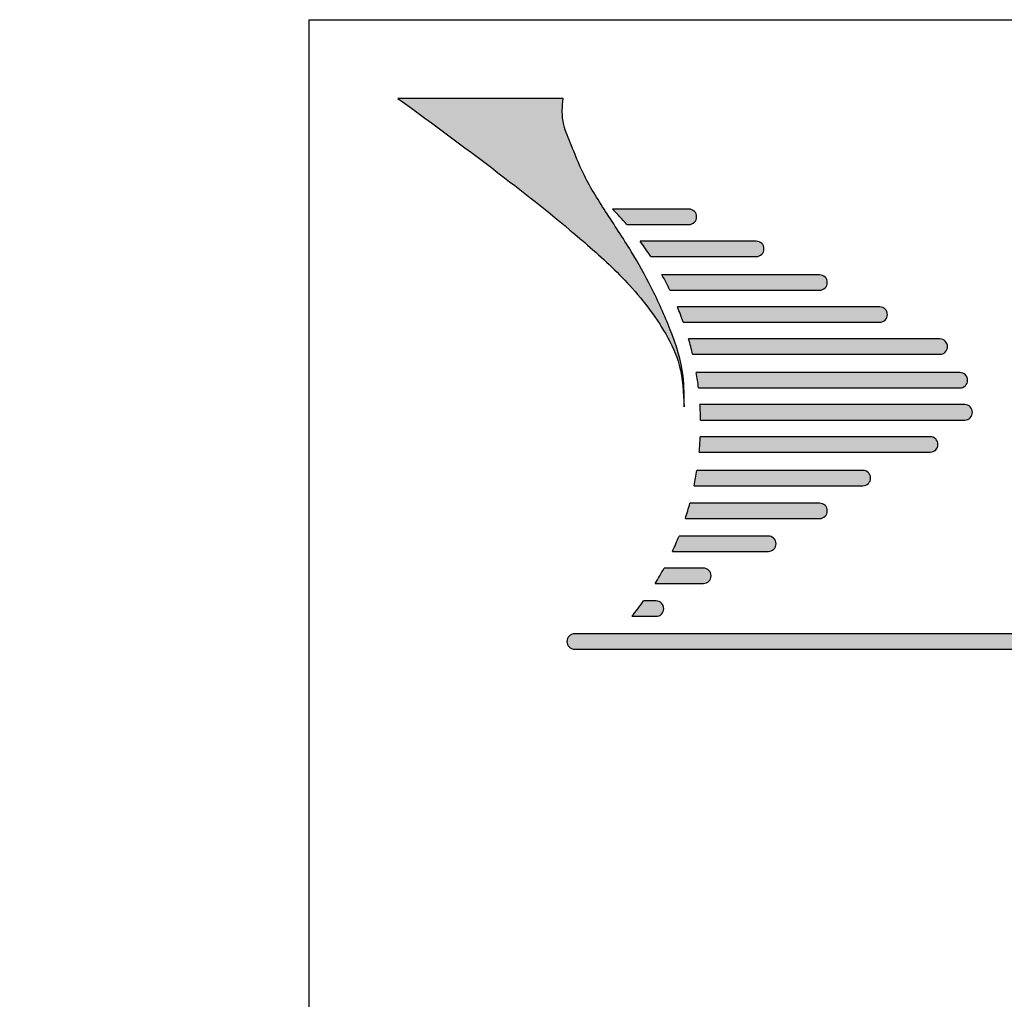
# Model space of a CAD drawing. Header units: millimetres. Extents: x 0 to 24.1, y -2.2 to 28.9.
# Tile 6 of 10: x 0 to 2.1, y 26.8 to 28.9. Entities that reach past the tile are written whole.
import ezdxf
from ezdxf import colors
from ezdxf.entities.mleader import LeaderData, LeaderLine
from ezdxf.math import Vec2, Vec3

# ---------------------------------------------------------------- set-up
doc = ezdxf.new("R2010")
doc.units = ezdxf.units.MM
doc.layers.add('Cartouche', color=7, linetype='Continuous')

# ---------------------------------------------------------------- blocks, each defined once
blk = doc.blocks.new('_DOT')
at = {"color": 0}
blk.add_line((0, 0), (-1, 0), dxfattribs=at)
at = {"color": 0, "const_width": 0.333}
blk.add_lwpolyline([(-0.1665, 0, 1), (0.1665, 0, 1)], format="xyb", close=True, dxfattribs=at)

msp = doc.modelspace()

# ---------------------------------------------------------------- hatches: boundary and pattern name
at = {"layer": 'Cartouche', "linetype": 'Continuous'}
h = msp.add_hatch(color=7, dxfattribs=at)
edge = h.paths.add_edge_path()
edge.add_spline(control_points=[(0.79249, 28.72425), (0.86739, 28.66942), (1.00043, 28.57204), (1.16121, 28.4438), (1.27827, 28.3378), (1.34578, 28.25089), (1.38868, 28.16116), (1.3909, 28.10749), (1.39212, 28.07789)], knot_values=[0, 0, 0, 0, 0.3057926, 0.5431344, 0.6775109, 0.8250383, 0.9034864, 1, 1, 1, 1], degree=3, periodic=0)
edge.add_spline(control_points=[(1.39212, 28.07789), (1.39226, 28.09947), (1.39261, 28.15475), (1.36514, 28.23922), (1.32602, 28.32532), (1.28002, 28.40806), (1.22835, 28.48542), (1.18255, 28.5583), (1.15813, 28.62099), (1.13948, 28.66373), (1.13586, 28.6974), (1.13767, 28.71587), (1.13849, 28.72425)], knot_values=[0, 0, 0, 0, 0.0913367, 0.2338589, 0.3716223, 0.4940586, 0.6352526, 0.7674215, 0.8579854, 0.9211778, 0.9642484, 1, 1, 1, 1], degree=3, periodic=0)
edge.add_line((1.13849, 28.72425), (0.79249, 28.72425))
h = msp.add_hatch(color=7, dxfattribs=at)
edge = h.paths.add_edge_path()
edge.add_line((1.27195, 28.46005), (1.40227, 28.46005))
edge.add_arc((1.40227, 28.47613), 0.01609, 270, 450)
edge.add_line((1.40227, 28.49222), (1.24229, 28.49222))
edge.add_arc((0.78745, 28.0432), 0.63913, 40.70786, 44.63087, ccw=False)
h = msp.add_hatch(color=7, dxfattribs=at)
edge = h.paths.add_edge_path()
edge.add_line((1.32244, 28.39289), (1.54336, 28.39289))
edge.add_arc((1.54336, 28.40898), 0.01609, 270, 450)
edge.add_line((1.54336, 28.42506), (1.29997, 28.42506))
edge.add_arc((0.78745, 28.0432), 0.63913, 33.17036, 36.68852, ccw=False)
h = msp.add_hatch(color=7, dxfattribs=at)
edge = h.paths.add_edge_path()
edge.add_line((1.36239, 28.32238), (1.67606, 28.32238))
edge.add_arc((1.67606, 28.33846), 0.01609, 270, 450)
edge.add_line((1.67606, 28.35455), (1.34562, 28.35455))
edge.add_arc((0.78745, 28.0432), 0.63913, 25.90019, 29.15271, ccw=False)
h = msp.add_hatch(color=7, dxfattribs=at)
edge = h.paths.add_edge_path()
edge.add_line((1.3904, 28.25522), (1.80203, 28.25522))
edge.add_arc((1.80203, 28.27131), 0.01609, 270, 450)
edge.add_line((1.80203, 28.28739), (1.3781, 28.28739))
edge.add_arc((0.78745, 28.0432), 0.63913, 19.37398, 22.46177, ccw=False)
h = msp.add_hatch(color=7, dxfattribs=at)
edge = h.paths.add_edge_path()
edge.add_line((1.40995, 28.18807), (1.928, 28.18807))
edge.add_arc((1.928, 28.20415), 0.01609, 270, 450)
edge.add_line((1.928, 28.22024), (1.40158, 28.22024))
edge.add_line((1.40158, 28.22024), (1.40995, 28.18807))
h = msp.add_hatch(color=7, dxfattribs=at)
edge = h.paths.add_edge_path()
edge.add_line((1.42225, 28.11756), (1.97, 28.11756))
edge.add_arc((1.97, 28.13364), 0.01609, 270, 450)
edge.add_line((1.97, 28.14973), (1.41765, 28.14973))
edge.add_line((1.41765, 28.14973), (1.42225, 28.11756))
h = msp.add_hatch(color=7, dxfattribs=at)
edge = h.paths.add_edge_path()
edge.add_line((1.98007, 28.08257), (1.42537, 28.08257))
edge.add_line((1.42537, 28.08257), (1.42655, 28.0504))
edge.add_line((1.42655, 28.0504), (1.98007, 28.0504))
edge.add_arc((1.98007, 28.06649), 0.01609, 270, 450)
h = msp.add_hatch(color=7, dxfattribs=at)
edge = h.paths.add_edge_path()
edge.add_line((1.90785, 28.01542), (1.42598, 28.01542))
edge.add_line((1.42598, 28.01542), (1.42377, 27.98325))
edge.add_line((1.42377, 27.98325), (1.90785, 27.98325))
edge.add_arc((1.90785, 27.99933), 0.01609, 270, 450)
h = msp.add_hatch(color=7, dxfattribs=at)
edge = h.paths.add_edge_path()
edge.add_line((1.41313, 27.91273), (1.76676, 27.91273))
edge.add_arc((1.76676, 27.92882), 0.01609, 270, 450)
edge.add_line((1.76676, 27.9449), (1.41898, 27.9449))
edge.add_line((1.41898, 27.9449), (1.41313, 27.91273))
h = msp.add_hatch(color=7, dxfattribs=at)
edge = h.paths.add_edge_path()
edge.add_line((1.39472, 27.8439), (1.67606, 27.8439))
edge.add_arc((1.67606, 27.85998), 0.01609, 270, 450)
edge.add_line((1.67606, 27.87607), (1.40435, 27.87607))
edge.add_line((1.40435, 27.87607), (1.39472, 27.8439))
h = msp.add_hatch(color=7, dxfattribs=at)
edge = h.paths.add_edge_path()
edge.add_line((1.56856, 27.80723), (1.38143, 27.80723))
edge.add_arc((0.78745, 28.0432), 0.63913, 335.19486, 338.33376, ccw=False)
edge.add_line((1.36762, 27.77506), (1.56856, 27.77506))
edge.add_arc((1.56856, 27.79115), 0.01609, 270, 450)
h = msp.add_hatch(color=7, dxfattribs=at)
edge = h.paths.add_edge_path()
edge.add_line((1.43251, 27.74008), (1.35013, 27.74008))
edge.add_arc((0.78745, 28.0432), 0.63913, 328.35831, 331.68808, ccw=False)
edge.add_line((1.33158, 27.70791), (1.43251, 27.70791))
edge.add_arc((1.43251, 27.72399), 0.01609, 270, 450)
h = msp.add_hatch(color=7, dxfattribs=at)
edge = h.paths.add_edge_path()
edge.add_line((1.33341, 27.67125), (1.3072, 27.67125))
edge.add_arc((0.78745, 28.0432), 0.63913, 320.77964, 324.41075, ccw=False)
edge.add_line((1.2826, 27.63908), (1.33341, 27.63908))
edge.add_arc((1.33341, 27.65516), 0.01609, 270, 450)
h = msp.add_hatch(color=7, dxfattribs=at)
edge = h.paths.add_edge_path()
edge.add_line((1.16263, 27.57024), (3.0097, 27.57024))
edge.add_arc((3.0097, 27.58633), 0.01609, 270, 450)
edge.add_line((3.0097, 27.60241), (1.16263, 27.60241))
edge.add_arc((1.16263, 27.58633), 0.01609, 90, 270)

# ---------------------------------------------------------------- linework, layer by layer
at = {"layer": 'Cartouche', "color": 7, "linetype": 'Continuous'}
for p, q in [((0.60674, 0.66875), (0.60674, 28.88922)), ((0.60674, 28.88922), (20.29424, 28.88922)), ((1.13849, 28.72425), (0.79249, 28.72425)), ((1.40227, 28.49222), (1.24229, 28.49222)), ((1.27195, 28.46005), (1.40227, 28.46005)), ((1.54336, 28.42506), (1.29997, 28.42506)), ((1.32244, 28.39289), (1.54336, 28.39289)), ((1.67606, 28.35455), (1.34562, 28.35455)), ((1.36239, 28.32238), (1.67606, 28.32238)), ((1.80203, 28.28739), (1.3781, 28.28739)), ((1.3904, 28.25522), (1.80203, 28.25522)), ((1.928, 28.22024), (1.40158, 28.22024)), ((1.40995, 28.18807), (1.928, 28.18807)), ((1.97, 28.14973), (1.41765, 28.14973)), ((1.42225, 28.11756), (1.97, 28.11756)), ((1.98007, 28.08257), (1.42537, 28.08257)), ((1.42655, 28.0504), (1.98007, 28.0504)), ((1.90785, 28.01542), (1.42598, 28.01542)), ((1.42377, 27.98325), (1.90785, 27.98325)), ((1.76676, 27.9449), (1.41898, 27.9449)), ((1.41313, 27.91273), (1.76676, 27.91273)), ((1.67606, 27.87607), (1.40435, 27.87607)), ((1.39472, 27.8439), (1.67606, 27.8439)), ((1.56856, 27.80723), (1.38143, 27.80723)), ((1.36762, 27.77506), (1.56856, 27.77506)), ((1.43251, 27.74008), (1.35013, 27.74008)), ((1.33158, 27.70791), (1.43251, 27.70791)), ((1.33341, 27.67125), (1.3072, 27.67125)), ((1.2826, 27.63908), (1.33341, 27.63908)), ((3.0097, 27.60241), (1.16263, 27.60241)), ((1.16263, 27.57024), (3.0097, 27.57024))]:
    msp.add_line(p, q, dxfattribs=at)
for centre, radius, start, end in [((0.78745, 28.0432), 0.63913, 40.70786, 44.63087), ((1.40227, 28.47613), 0.01609, 270, 90), ((0.78745, 28.0432), 0.63913, 33.17036, 36.68852), ((1.54336, 28.40898), 0.01609, 270, 90), ((0.78745, 28.0432), 0.63913, 25.90019, 29.15271), ((1.67606, 28.33846), 0.01609, 270, 90), ((0.78745, 28.0432), 0.63913, 19.37398, 22.46177), ((1.80203, 28.27131), 0.01609, 270, 90), ((0.78745, 28.0432), 0.63913, 13.10055, 16.08092), ((1.928, 28.20415), 0.01609, 270, 90), ((0.78745, 28.0432), 0.63913, 6.68062, 9.5942), ((1.97, 28.13364), 0.01609, 270, 90), ((0.78745, 28.0432), 0.63913, 0.64532, 3.53148), ((1.98007, 28.06649), 0.01609, 270, 90), ((0.78745, 28.0432), 0.63913, 354.6172, 357.50827), ((1.90785, 27.99933), 0.01609, 270, 90), ((0.78745, 28.0432), 0.63913, 348.22112, 351.15273), ((1.76676, 27.92882), 0.01609, 270, 90), ((0.78745, 28.0432), 0.63913, 341.83019, 344.8409), ((1.67606, 27.85998), 0.01609, 270, 90), ((0.78745, 28.0432), 0.63913, 335.19486, 338.33376), ((1.56856, 27.79115), 0.01609, 270, 90), ((0.78745, 28.0432), 0.63913, 328.35831, 331.68808), ((1.43251, 27.72399), 0.01609, 270, 90), ((0.78745, 28.0432), 0.63913, 320.77964, 324.41075), ((1.33341, 27.65516), 0.01609, 270, 90), ((1.16263, 27.58633), 0.01609, 90, 270)]:
    msp.add_arc(centre, radius, start, end, dxfattribs=at)
for points, knots in [([(0.79249, 28.72425), (0.86739, 28.66942), (1.00043, 28.57204), (1.16121, 28.4438), (1.27827, 28.3378), (1.34578, 28.25089), (1.38868, 28.16116), (1.3909, 28.10749), (1.39212, 28.07789)], [0, 0, 0, 0, 0.3057926, 0.5431344, 0.6775109, 0.8250383, 0.9034864, 1, 1, 1, 1]), ([(1.39212, 28.07789), (1.39226, 28.09947), (1.39261, 28.15475), (1.36514, 28.23922), (1.32602, 28.32532), (1.28002, 28.40806), (1.22835, 28.48542), (1.18255, 28.5583), (1.15813, 28.62099), (1.13948, 28.66373), (1.13586, 28.6974), (1.13767, 28.71587), (1.13849, 28.72425)], [0, 0, 0, 0, 0.09133667, 0.23385888, 0.37162229, 0.49405861, 0.63525264, 0.76742153, 0.8579854, 0.92117779, 0.96424838, 1, 1, 1, 1])]:
    msp.add_open_spline(points, degree=3, knots=knots, dxfattribs=at)

# ---------------------------------------------------------------- leaders
ml = msp.add_multileader_mtext('Standard', dxfattribs=at)
ml.set_content('{\\pxsm0.775;\\fArial|b0||i0||c0|p34;\\W1.;Hauteur à Monter : 290cm\\P}', color=256)
ml.set_leader_properties()
ml.set_arrow_properties(name='DOT')
ml.build(insert=Vec2(0, 0))
ml.multileader.update_dxf_attribs({"leader_type": 0, "dogleg_length": 0, "arrow_head_size": 0.50625})
ctx = ml.context
ctx.base_point, ctx.char_height, ctx.arrow_head_size, ctx.landing_gap_size = Vec3(7.10934, 27.92617), 0.3375, 0.50625, 0.0675
ctx.text_align_type = 1
notes = []
notes.append((ctx, [(0, (0, 0, 0), (0, 0), (1, 0), 1, [])]))
ctx.mtext.insert, ctx.mtext.alignment = Vec3(11.81154, 28.09778), 2
for ctx, leaders in notes:
    for number, flags, end, landing, length, lines in leaders:
        leader = LeaderData()
        leader.index, (leader.has_last_leader_line, leader.has_dogleg_vector, leader.attachment_direction) = number, flags
        leader.last_leader_point, leader.dogleg_vector, leader.dogleg_length = Vec3(end), Vec3(landing), length
        for number, points, colour, breaks in lines:
            line = LeaderLine()
            line.index, line.vertices, line.color, line.breaks = number, Vec3.list(points), colors.encode_raw_color(colour), breaks
            leader.lines.append(line)
        ctx.leaders.append(leader)

doc.saveas('drawing.dxf')
